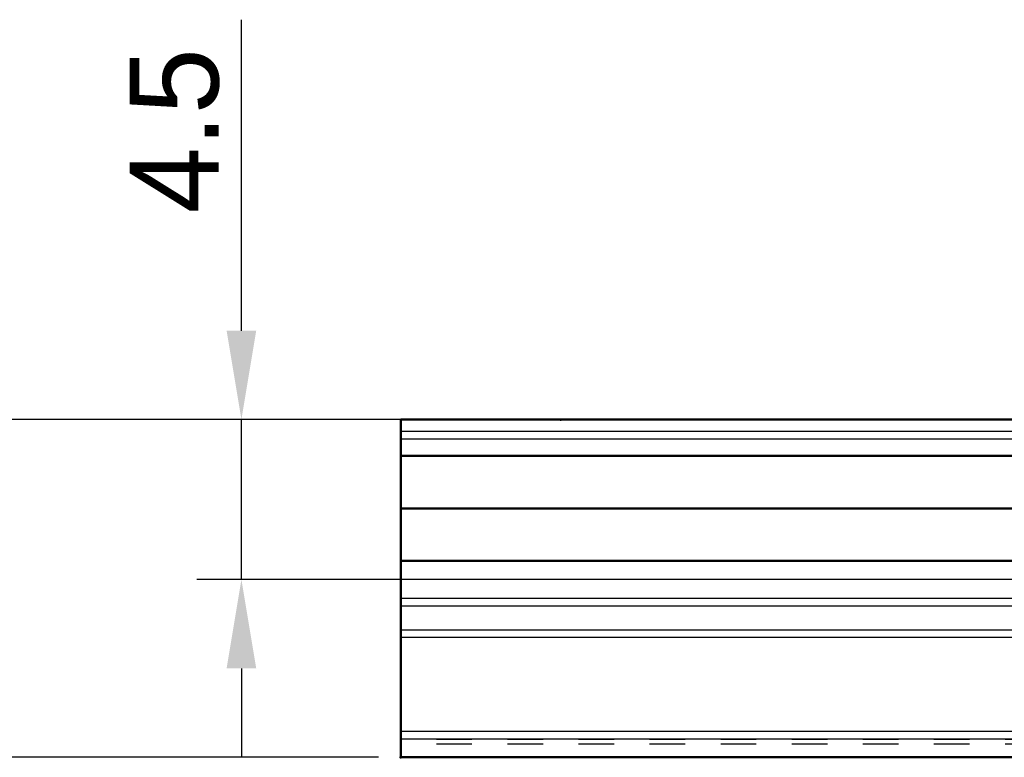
# Model space of a CAD drawing. Header units: millimetres. Extents: x 15 to 290, y 8 to 73.
# Tile 10 of 19: x 109 to 137, y 23 to 44. Entities that reach past the tile are written whole.
import ezdxf

# ---------------------------------------------------------------- set-up
doc = ezdxf.new("R2010")
doc.units = ezdxf.units.MM
doc.linetypes.add('Dashed', pattern=[2, 1, -1])
for name, color, linetype, lineweight in [('AM_0', 7, 'Continuous', 50), ('AM_4', 3, 'Continuous', 25), ('AM_9', 6, 'Dashed', 25)]:
    doc.layers.add(name, color=color, linetype=linetype, lineweight=lineweight)
doc.dimstyles.new('ISO-25', dxfattribs={"dimtxt": 2.5, "dimasz": 2.5, "dimexe": 1.25, "dimexo": 0.625, "dimtad": 1, "dimdsep": 46, "dimtxsty": 'Standard', "dimcen": 2.5, "dimadec": 0, "dimazin": 0, "dimtfac": 1, "dimtmove": 0, "dimatfit": 3, "dimfxl": 1, "dimarcsym": 0})

# ---------------------------------------------------------------- blocks, each defined once
blk = doc.blocks.new('5_TM15WNS1170NSZFI1252555000RAIL_0_in_TM15WNS1170NSZFI12525C55000TM_0')
at = {"layer": 'AM_0'}
for p, q in [((59.5, 9.5), (0, 9.5)), ((0, 9.5), (0, 0)), ((59.5, 8.478), (0, 8.478)), ((59.5, 7), (0, 7)), ((59.5, 5.523), (0, 5.523)), ((170, 0), (0, 0))]:
    blk.add_line(p, q, dxfattribs=at)
at = {"layer": 'AM_4'}
for p, q in [((59.5, 9.164), (0, 9.164)), ((59.5, 8.952), (0, 8.952)), ((59.5, 4.466), (0, 4.466)), ((59.5, 4.254), (0, 4.254)), ((170, 3.58), (0, 3.58)), ((170, 3.368), (0, 3.368)), ((170, 0.725), (0, 0.725)), ((170, 0.513), (0, 0.513))]:
    blk.add_line(p, q, dxfattribs=at)
at = {"layer": 'AM_9'}
for p, q in [((170, 0.5), (0, 0.5)), ((170, 0.367), (0, 0.367))]:
    blk.add_line(p, q, dxfattribs=at)
blk = doc.blocks.new('*D31')
at = {"color": 0, "lineweight": -2, "transparency": 16777216}
for p, q in [((115.686, 34.88), (115.686, 43.63)), ((140.561, 32.38), (114.436, 32.38)), ((115.686, 27.88), (115.686, 32.38)), ((140.561, 27.88), (114.436, 27.88)), ((115.686, 25.38), (115.686, 22.88))]:
    blk.add_line(p, q, dxfattribs=at)
at = {"color": 0, "transparency": 16777216}
for points in [[(115.27, 34.88), (116.103, 34.88), (115.686, 32.38)], [(115.27, 25.38), (116.103, 25.38), (115.686, 27.88)]]:
    blk.add_solid(points, dxfattribs=at)
at = {"layer": 'Defpoints', "color": 0, "transparency": 16777216}
for p in [(141.186, 32.38), (115.686, 27.88), (141.186, 27.88)]:
    blk.add_point(p, dxfattribs=at)
at = {"color": 0, "transparency": 16777216, "insert": (113.811, 40.505), "char_height": 2.5, "attachment_point": 5, "rotation": 90}
blk.add_mtext('4.5', dxfattribs=at)
blk = doc.blocks.new('*D32')
at = {"color": 0, "lineweight": -2, "transparency": 16777216}
for p, q in [((106.689, 32.38), (106.689, 43.63)), ((119.546, 32.38), (105.439, 32.38)), ((106.689, 25.38), (106.689, 29.88)), ((119.546, 22.88), (105.439, 22.88))]:
    blk.add_line(p, q, dxfattribs=at)
at = {"color": 0, "transparency": 16777216}
for points in [[(106.272, 29.88), (107.105, 29.88), (106.689, 32.38)], [(106.272, 25.38), (107.105, 25.38), (106.689, 22.88)]]:
    blk.add_solid(points, dxfattribs=at)
at = {"layer": 'Defpoints', "color": 0, "transparency": 16777216}
for p in [(120.171, 32.38), (106.689, 22.88), (120.171, 22.88)]:
    blk.add_point(p, dxfattribs=at)
at = {"color": 0, "transparency": 16777216, "insert": (104.814, 40.505), "char_height": 2.5, "attachment_point": 5, "rotation": 90}
blk.add_mtext('9.5', dxfattribs=at)

msp = doc.modelspace()

# ---------------------------------------------------------------- linework, layer by layer
at = {"layer": 'AM_0'}
for p in [(124.671, 32.38), (120.171, 22.88)]:
    msp.add_point(p, dxfattribs=at)

# ---------------------------------------------------------------- block references
msp.add_blockref('5_TM15WNS1170NSZFI1252555000RAIL_0_in_TM15WNS1170NSZFI12525C55000TM_0', (120.171, 22.88), dxfattribs=at)

# ---------------------------------------------------------------- dimensions: what is measured, and where the dimension line sits
for base, p1, p2, picture, middle in [((106.689, 22.88), (120.171, 32.38), (120.171, 22.88), '*D32', (106.689, 40.505)), ((115.686, 27.88), (141.186, 32.38), (141.186, 27.88), '*D31', (115.686, 40.505))]:
    dim = msp.add_linear_dim(base=base, p1=p1, p2=p2, angle=90, dimstyle='ISO-25')
    dim.commit()
    dim.dimension.update_dxf_attribs({"geometry": picture, "text_midpoint": middle, "dimtype": 160})

doc.saveas('drawing.dxf')
